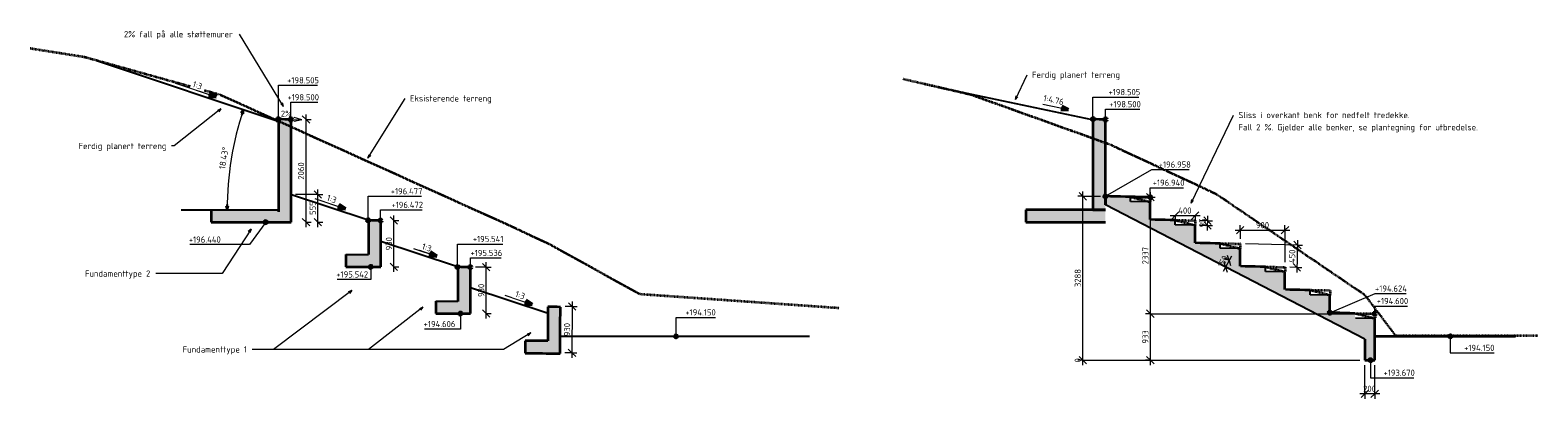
# Model space of a CAD drawing. Header units: millimetres. Extents: x -37244 to 16873, y 2977 to 200292.
# Tile 2 of 3: x -37244 to -7008, y 192895 to 200292. Entities that reach past the tile are written whole.
import ezdxf

# ---------------------------------------------------------------- set-up
doc = ezdxf.new("R2010")
doc.units = ezdxf.units.MM
doc.linetypes.add('Dash', pattern=[3, 1.5, -1.5])
doc.linetypes.add('Hidden', pattern=[2, 1, -1])
for name, color, linetype, lineweight in [('A-ANNO-DIMS', 211, 'Continuous', 9), ('A-ANNO-DIMS-50', 211, 'Continuous', 9), ('A-DETL', 90, 'Continuous', 18), ('A-DETL-GENF', 92, 'Continuous', 18), ('A-DETL-THIN', 151, 'Continuous', 18), ('A-FLOR', 192, 'Continuous', 18), ('A-FLOR-FNSH', 192, 'Continuous', 35), ('A-FLOR-HDLN', 190, 'Hidden', 18), ('A-FLOR-PATT', 8, 'Continuous', 35), ('G-ANNO-DIMS', 111, 'Continuous', 9), ('G-ANNO-TEXT', 231, 'Continuous', 9), ('S-FNDN', 32, 'Continuous', 18)]:
    doc.layers.add(name, color=color, linetype=linetype, lineweight=lineweight)
doc.styles.add('ISOCPEUR', font='isocpeur.ttf', dxfattribs={"height": 125})
doc.styles.add('ISOCPEUR_1', font='isocpeur.ttf', dxfattribs={"height": 120})
doc.dimstyles.new('2_5mm_ISOCPEUR', dxfattribs={"dimscale": 304.8, "dimtxt": 124.497647, "dimasz": 0.492126, "dimexe": 0.328084, "dimexo": 0.328084, "dimgap": 0, "dimtad": 1, "dimdec": 0, "dimdsep": 46, "dimtxsty": 'ISOCPEUR', "dimblk1": 'OBLIQUE', "dimblk2": 'OBLIQUE', "dimsah": 1, "dimcen": 0.09, "dimdle": 0.328084, "dimazin": 2, "dimtfac": 1, "dimtdec": 4, "dimtix": 1, "dimtmove": 0, "dimatfit": 3, "dimfxl": 1, "dimtvp": 1, "dimtolj": 1, "dimtzin": 0, "dimarcsym": 2})
doc.dimstyles.new('2_5mm_ISOCPEUR_Arrow_Filled_30_Degree', dxfattribs={"dimscale": 304.8, "dimtxt": 124.497647, "dimasz": 0.246063, "dimexe": 0.246063, "dimexo": 0.328084, "dimgap": 0.164042, "dimtad": 1, "dimrnd": 0.01, "dimzin": 0, "dimdsep": 46, "dimtxsty": 'ISOCPEUR', "dimsah": 1, "dimcen": 0.09, "dimazin": 2, "dimtfac": 1, "dimtdec": 4, "dimtix": 1, "dimtmove": 0, "dimatfit": 3, "dimfxl": 1, "dimtvp": 1, "dimtolj": 1, "dimtzin": 0, "dimarcsym": 2})

# ---------------------------------------------------------------- blocks, each defined once
blk = doc.blocks.new('Structural Foundations 8 - Structural Foundations 8-1045016-Snitt 3 - Støttemurer')
at = {"layer": 'S-FNDN', "linetype": 'Hidden'}
blk.add_hatch(color=256, dxfattribs=at).paths.add_polyline_path([(-26615, 193807), (-26611, 194737), (-26861, 194743), (-26864, 194058), (-27315, 194060), (-27316, 193811), (-26685, 193807)])
at = {"layer": 'S-FNDN', "lineweight": 35}
blk.add_line((-26861, 194743), (-26861, 194738), dxfattribs=at)
at = {"layer": 'S-FNDN', "lineweight": 35, "flags": 128}
for points in [[(-26861, 194738), (-26861, 194663), (-26862, 194587), (-26862, 194512), (-26862, 194436), (-26863, 194361), (-26863, 194285), (-26864, 194209), (-26864, 194134), (-26864, 194058)], [(-26611, 194737), (-26673, 194739), (-26736, 194740), (-26798, 194742), (-26861, 194743)], [(-26614, 194057), (-26614, 194133), (-26613, 194208), (-26613, 194284), (-26613, 194359), (-26612, 194435), (-26612, 194510), (-26611, 194586), (-26611, 194661), (-26611, 194737)], [(-27315, 194061), (-27315, 193998), (-27315, 193936), (-27316, 193873), (-27316, 193811)], [(-26864, 194058), (-26939, 194059), (-27015, 194059), (-27090, 194060), (-27165, 194060), (-27240, 194060), (-27315, 194061)], [(-26615, 193807), (-26615, 193869), (-26615, 193932), (-26614, 193994), (-26614, 194057)], [(-27316, 193811), (-27246, 193810), (-27176, 193810), (-27106, 193810), (-27036, 193809), (-26966, 193809), (-26896, 193808), (-26826, 193808), (-26755, 193808), (-26685, 193807), (-26615, 193807)]]:
    blk.add_lwpolyline(points, dxfattribs=at)
at = {"layer": 'S-FNDN'}
for points in [[(-26611, 194737), (-26611, 194737), (-26611, 194737), (-26611, 194737)], [(-27316, 193811), (-27316, 193811), (-27316, 193811), (-27316, 193811)], [(-26615, 193807), (-26615, 193807), (-26615, 193807), (-26615, 193807)]]:
    blk.add_open_spline(points, degree=3, dxfattribs=at)
blk = doc.blocks.new('DIMBLOCK1-Snitt 3 - Støttemurer')
at = {"layer": 'A-ANNO-DIMS-50'}
for p, q in [((-28098, 194506), (-28098, 195636)), ((-28098, 195536), (-28315, 195536)), ((-28098, 195536), (-28173, 195611)), ((-28098, 195536), (-28023, 195461)), ((-28098, 195536), (-27998, 195536)), ((-28098, 194606), (-28173, 194681)), ((-28098, 194606), (-28104, 194606)), ((-28098, 194606), (-28023, 194531)), ((-28098, 194606), (-27998, 194606))]:
    blk.add_line(p, q, dxfattribs=at)
at = {"layer": 'A-ANNO-DIMS-50', "color": 0, "insert": (-28261, 194938), "char_height": 125, "width": 318.91, "attachment_point": 1, "rotation": 90, "line_spacing_factor": 1.149209, "style": 'ISOCPEUR'}
blk.add_mtext('930', dxfattribs=at)
blk = doc.blocks.new('_Oblique')
at = {"color": 0, "linetype": 'ByBlock', "lineweight": -2}
blk.add_line((-0.5, -0.5), (0.5, 0.5), dxfattribs=at)
blk = doc.blocks.new('DIMBLOCK2-Snitt 3 - Støttemurer')
at = {"layer": 'A-ANNO-DIMS-50'}
for p, q in [((-29949, 196472), (-30024, 196547)), ((-29949, 195442), (-29949, 196572)), ((-29949, 196472), (-29955, 196472)), ((-29949, 196472), (-29874, 196397)), ((-29949, 196472), (-29849, 196472)), ((-29949, 195542), (-30024, 195617)), ((-29949, 195542), (-29955, 195542)), ((-29949, 195542), (-29874, 195467)), ((-29949, 195542), (-29849, 195542))]:
    blk.add_line(p, q, dxfattribs=at)
at = {"layer": 'A-ANNO-DIMS-50', "color": 0, "insert": (-30112, 195874), "char_height": 125, "width": 318.91, "attachment_point": 1, "rotation": 90, "line_spacing_factor": 1.149209, "style": 'ISOCPEUR'}
blk.add_mtext('930', dxfattribs=at)
blk = doc.blocks.new('DIMBLOCK3-Snitt 3 - Støttemurer')
at = {"layer": 'A-ANNO-DIMS-50'}
for p, q in [((-31711, 198500), (-31786, 198575)), ((-31711, 198500), (-31717, 198500)), ((-31711, 196340), (-31711, 198600)), ((-31711, 198500), (-31636, 198425)), ((-31711, 198500), (-31611, 198500)), ((-31711, 196440), (-31786, 196515)), ((-31711, 196440), (-31717, 196440)), ((-31711, 196440), (-31636, 196365)), ((-31711, 196440), (-31611, 196440))]:
    blk.add_line(p, q, dxfattribs=at)
at = {"layer": 'A-ANNO-DIMS-50', "color": 0, "insert": (-31874, 197293), "char_height": 125, "width": 425.21, "attachment_point": 1, "rotation": 90, "line_spacing_factor": 1.149209, "style": 'ISOCPEUR'}
blk.add_mtext('2060', dxfattribs=at)
blk = doc.blocks.new('DIMBLOCK4-Snitt 3 - Støttemurer')
at = {"layer": 'A-ANNO-DIMS-50'}
for p, q in [((-31475, 196995), (-31922, 196995)), ((-31475, 196995), (-31550, 197070)), ((-31475, 196340), (-31475, 197095)), ((-31475, 196995), (-31400, 196920)), ((-31475, 196995), (-31375, 196995)), ((-31475, 196440), (-31550, 196515)), ((-31475, 196440), (-31481, 196440)), ((-31475, 196440), (-31400, 196365)), ((-31475, 196440), (-31375, 196440))]:
    blk.add_line(p, q, dxfattribs=at)
at = {"layer": 'A-ANNO-DIMS-50', "color": 0, "insert": (-31638, 196585), "char_height": 125, "width": 318.91, "attachment_point": 1, "rotation": 90, "line_spacing_factor": 1.149209, "style": 'ISOCPEUR'}
blk.add_mtext('555', dxfattribs=at)
blk = doc.blocks.new('DIMBLOCK5-Snitt 3 - Støttemurer')
at = {"layer": 'A-ANNO-DIMS-50', "lineweight": 35}
for points in [[(-32969, 198693), (-33011, 198628), (-32973, 198615)], [(-33294, 196690), (-33273, 196765), (-33314, 196765)]]:
    blk.add_hatch(color=256, dxfattribs=at).paths.add_polyline_path(points)
at = {"layer": 'A-ANNO-DIMS-50'}
for p, q in [((-32969, 198693), (-33016, 198708)), ((-32969, 198693), (-32969, 198693)), ((-32969, 198693), (-32898, 198669)), ((-33294, 196690), (-33344, 196690)), ((-33294, 196690), (-33219, 196690))]:
    blk.add_line(p, q, dxfattribs=at)
at = {"layer": 'A-ANNO-DIMS-50', "lineweight": 35}
for p, q in [((-32969, 198693), (-33011, 198628)), ((-32973, 198615), (-32969, 198693)), ((-33011, 198628), (-32973, 198615)), ((-33273, 196765), (-33314, 196765)), ((-33314, 196765), (-33294, 196690)), ((-33294, 196690), (-33273, 196765))]:
    blk.add_line(p, q, dxfattribs=at)
at = {"layer": 'A-ANNO-DIMS-50'}
blk.add_arc((-26960, 196690), 6334, 161.57, 180, dxfattribs=at)
blk.add_arc((-26960, 196690), 6334, 161.57, 180, dxfattribs=at)
at = {"layer": 'A-ANNO-DIMS-50', "color": 0, "insert": (-33459, 197515), "char_height": 125, "width": 543, "attachment_point": 1, "rotation": 80.785, "line_spacing_factor": 1.149209, "style": 'ISOCPEUR'}
blk.add_mtext('18.43°', dxfattribs=at)
blk = doc.blocks.new('DIMBLOCK6-Snitt 3 - Støttemurer')
at = {"layer": 'A-ANNO-DIMS-50'}
for p, q in [((-26373, 194749), (-26518, 194749)), ((-26373, 194749), (-26448, 194824)), ((-26373, 194849), (-26379, 193719)), ((-26373, 194749), (-26299, 194673)), ((-26373, 194749), (-26273, 194748)), ((-26378, 193819), (-26523, 193820)), ((-26378, 193819), (-26453, 193894)), ((-26378, 193819), (-26304, 193743)), ((-26378, 193819), (-26278, 193818))]:
    blk.add_line(p, q, dxfattribs=at)
at = {"layer": 'A-ANNO-DIMS-50', "color": 0, "insert": (-26540, 194152), "char_height": 125, "width": 318.91, "attachment_point": 1, "rotation": 89.6805, "line_spacing_factor": 1.149209, "style": 'ISOCPEUR'}
blk.add_mtext('930', dxfattribs=at)
blk = doc.blocks.new('DIMBLOCK7-Snitt 4 - Amfi benker')
at = {"layer": 'A-ANNO-DIMS-50'}
for p, q in [((-13155, 195760), (-13316, 195449)), ((-13270, 195538), (-13302, 195639)), ((-13201, 195671), (-13290, 195717)), ((-13201, 195671), (-13233, 195772)), ((-13201, 195671), (-13169, 195570)), ((-13201, 195671), (-13195, 195669)), ((-13270, 195538), (-13359, 195584)), ((-13270, 195538), (-13238, 195437)), ((-13270, 195538), (-13264, 195535))]:
    blk.add_line(p, q, dxfattribs=at)
at = {"layer": 'A-ANNO-DIMS-50', "color": 0, "insert": (-13435, 195574), "char_height": 125, "width": 287.3, "attachment_point": 1, "rotation": 62.6053, "line_spacing_factor": 1.149209, "style": 'ISOCPEUR'}
blk.add_mtext('150', dxfattribs=at)
blk = doc.blocks.new('DIMBLOCK8-Snitt 4 - Amfi benker')
at = {"layer": 'A-ANNO-DIMS-50'}
for p, q in [((-13633, 196468), (-13707, 196545)), ((-13631, 196568), (-13637, 196273)), ((-13633, 196468), (-13779, 196471)), ((-13635, 196373), (-13779, 196376)), ((-13635, 196373), (-13709, 196450)), ((-13635, 196373), (-13562, 196297)), ((-13635, 196373), (-13535, 196371)), ((-13633, 196468), (-13560, 196392)), ((-13633, 196468), (-13533, 196466))]:
    blk.add_line(p, q, dxfattribs=at)
at = {"layer": 'A-ANNO-DIMS-50', "color": 0, "insert": (-13799, 196335), "char_height": 125, "width": 212.6, "attachment_point": 1, "rotation": 88.864, "line_spacing_factor": 1.149209, "style": 'ISOCPEUR'}
blk.add_mtext('95', dxfattribs=at)
blk = doc.blocks.new('DIMBLOCK9-Snitt 4 - Amfi benker')
at = {"layer": 'A-ANNO-DIMS-50'}
for p, q in [((-14380, 196571), (-13780, 196571)), ((-14280, 196571), (-14355, 196496)), ((-14280, 196571), (-14205, 196646)), ((-14280, 196571), (-14280, 196578)), ((-14280, 196571), (-14280, 196471)), ((-13880, 196571), (-13955, 196496)), ((-13880, 196571), (-13805, 196646)), ((-13880, 196571), (-13880, 196572)), ((-13880, 196571), (-13880, 196471))]:
    blk.add_line(p, q, dxfattribs=at)
at = {"layer": 'A-ANNO-DIMS-50', "color": 0, "insert": (-14219, 196735), "char_height": 125, "width": 333.27, "attachment_point": 1, "line_spacing_factor": 1.149209, "style": 'ISOCPEUR'}
blk.add_mtext('400', dxfattribs=at)
blk = doc.blocks.new('DIMBLOCK10-Snitt 4 - Amfi benker')
at = {"layer": 'A-ANNO-DIMS-50'}
for p, q in [((-10479, 192995), (-10479, 193570)), ((-10280, 192995), (-10280, 193570)), ((-10180, 192995), (-10579, 192995)), ((-10479, 192995), (-10554, 192920)), ((-10479, 192995), (-10404, 193070)), ((-10479, 192995), (-10479, 192895)), ((-10280, 192995), (-10355, 192920)), ((-10280, 192995), (-10205, 193070)), ((-10280, 192995), (-10280, 192895))]:
    blk.add_line(p, q, dxfattribs=at)
at = {"layer": 'A-ANNO-DIMS-50', "color": 0, "insert": (-10512, 193158), "char_height": 125, "width": 318.91, "attachment_point": 1, "line_spacing_factor": 1.149209, "style": 'ISOCPEUR'}
blk.add_mtext('200', dxfattribs=at)
blk = doc.blocks.new('DIMBLOCK11-Snitt 4 - Amfi benker')
at = {"layer": 'A-ANNO-DIMS-50'}
for p, q in [((-13079, 196280), (-11979, 196280)), ((-12979, 196280), (-13054, 196205)), ((-12979, 196280), (-12979, 196380)), ((-12979, 196280), (-12904, 196355)), ((-12979, 196280), (-12979, 196104)), ((-12079, 196280), (-12154, 196205)), ((-12079, 196280), (-12079, 196380)), ((-12079, 196280), (-12004, 196355)), ((-12079, 196280), (-12079, 195636))]:
    blk.add_line(p, q, dxfattribs=at)
at = {"layer": 'A-ANNO-DIMS-50', "color": 0, "insert": (-12662, 196443), "char_height": 125, "width": 318.91, "attachment_point": 1, "line_spacing_factor": 1.149209, "style": 'ISOCPEUR'}
blk.add_mtext('900', dxfattribs=at)
blk = doc.blocks.new('DIMBLOCK12-Snitt 4 - Amfi benker')
at = {"layer": 'A-ANNO-DIMS-50'}
for p, q in [((-11830, 195981), (-12874, 196002)), ((-11830, 195981), (-11904, 196057)), ((-11828, 196081), (-11841, 195431)), ((-11830, 195981), (-11757, 195904)), ((-11830, 195981), (-11730, 195979)), ((-11839, 195531), (-11979, 195534)), ((-11839, 195531), (-11913, 195608)), ((-11839, 195531), (-11766, 195455)), ((-11839, 195531), (-11739, 195529))]:
    blk.add_line(p, q, dxfattribs=at)
at = {"layer": 'A-ANNO-DIMS-50', "color": 0, "insert": (-12001, 195620), "char_height": 125, "width": 333.27, "attachment_point": 1, "rotation": 88.8473, "line_spacing_factor": 1.149209, "style": 'ISOCPEUR'}
blk.add_mtext('450', dxfattribs=at)
blk = doc.blocks.new('DIMBLOCK13-Snitt 4 - Amfi benker')
at = {"layer": 'A-ANNO-DIMS-50'}
for p, q in [((-16134, 193670), (-16234, 193670)), ((-16134, 193670), (-16234, 193670)), ((-16134, 193670), (-16209, 193745)), ((-16134, 193670), (-16209, 193745)), ((-16134, 193570), (-16134, 193670)), ((-16134, 193670), (-16059, 193595)), ((-16134, 193670), (-10863, 193670)), ((-16134, 193670), (-16059, 193595)), ((-16134, 193670), (-10579, 193670))]:
    blk.add_line(p, q, dxfattribs=at)
at = {"layer": 'A-ANNO-DIMS-50', "color": 0, "insert": (-16298, 193626), "char_height": 125, "width": 106.3, "attachment_point": 1, "rotation": 90, "line_spacing_factor": 1.149209, "style": 'ISOCPEUR'}
blk.add_mtext('0', dxfattribs=at)
blk = doc.blocks.new('DIMBLOCK14-Snitt 4 - Amfi benker')
at = {"layer": 'A-ANNO-DIMS-50'}
for p, q in [((-16134, 196958), (-16234, 196958)), ((-16134, 196958), (-16209, 197033)), ((-16134, 193670), (-16134, 197058)), ((-16134, 196958), (-16059, 196883)), ((-16134, 196958), (-15780, 196958)), ((-16134, 193670), (-16234, 193670)), ((-16134, 193670), (-16209, 193745)), ((-16134, 193670), (-16059, 193595)), ((-16134, 193670), (-10863, 193670))]:
    blk.add_line(p, q, dxfattribs=at)
at = {"layer": 'A-ANNO-DIMS-50', "color": 0, "insert": (-16298, 195137), "char_height": 125, "width": 425.21, "attachment_point": 1, "rotation": 90, "line_spacing_factor": 1.149209, "style": 'ISOCPEUR'}
blk.add_mtext('3288', dxfattribs=at)
blk = doc.blocks.new('DIMBLOCK15-Snitt 4 - Amfi benker')
at = {"layer": 'A-ANNO-DIMS-50'}
for p, q in [((-14779, 194603), (-14879, 194603)), ((-14779, 194603), (-14854, 194678)), ((-14779, 193570), (-14779, 194603)), ((-14779, 194603), (-14704, 194528)), ((-14779, 194603), (-10276, 194603)), ((-14779, 193670), (-14879, 193670)), ((-14779, 193670), (-14854, 193745)), ((-14779, 193670), (-14704, 193595)), ((-14779, 193670), (-10863, 193670))]:
    blk.add_line(p, q, dxfattribs=at)
at = {"layer": 'A-ANNO-DIMS-50', "color": 0, "insert": (-14942, 194003), "char_height": 125, "width": 318.91, "attachment_point": 1, "rotation": 90, "line_spacing_factor": 1.149209, "style": 'ISOCPEUR'}
blk.add_mtext('933', dxfattribs=at)
blk = doc.blocks.new('DIMBLOCK16-Snitt 4 - Amfi benker')
at = {"layer": 'A-ANNO-DIMS-50'}
for p, q in [((-14779, 196940), (-14879, 196940)), ((-14779, 196940), (-14854, 197015)), ((-14779, 194603), (-14779, 197040)), ((-14779, 196940), (-14704, 196865)), ((-14779, 196940), (-14680, 196940)), ((-14779, 194603), (-14879, 194603)), ((-14779, 194603), (-14854, 194678)), ((-14779, 194603), (-14704, 194528)), ((-14779, 194603), (-10276, 194603))]:
    blk.add_line(p, q, dxfattribs=at)
at = {"layer": 'A-ANNO-DIMS-50', "color": 0, "insert": (-14942, 195594), "char_height": 125, "width": 425.21, "attachment_point": 1, "rotation": 90, "line_spacing_factor": 1.149209, "style": 'ISOCPEUR'}
blk.add_mtext('2337', dxfattribs=at)

msp = doc.modelspace()

# ---------------------------------------------------------------- hatches: boundary and pattern name
at = {"layer": 'A-DETL-GENF'}
msp.add_hatch(color=9, dxfattribs=at).paths.add_polyline_path([(-10479.234, 194092.019), (-10410.217, 194225.197), (-15600.512, 196914.978), (-15669.33, 196782.185), (-10480.034, 194092.433)])
at = {"layer": 'A-FLOR-PATT', "lineweight": 18}
for points in [[(-32012.459, 196650), (-32012.459, 198500), (-32262.361, 198505), (-32262.361, 196650), (-32074.934, 196650)], [(-15741.052, 196690), (-15680.398, 196690), (-15680.398, 196787.922), (-15677.902, 196786.628), (-15677.902, 198500), (-15930.497, 198505), (-15930.497, 196690), (-15804.202, 196690)], [(-14780.443, 196489.991), (-14780.443, 196845.005), (-15180.194, 196852.932), (-15180.194, 196947.932), (-15680.392, 196958), (-15680.392, 196787.918), (-15669.33, 196782.185), (-15600.512, 196914.978), (-14791.591, 196495.768)], [(-32011.989, 196690), (-33611.974, 196690), (-33611.974, 196440), (-32011.989, 196440)], [(-17275.683, 196440), (-15680.398, 196440), (-15680.398, 196690), (-17275.683, 196690)], [(-30211.461, 195792.548), (-30211.461, 196472), (-30461.542, 196477), (-30461.542, 195792.548), (-30273.981, 195792.548)], [(-13879.729, 196023.212), (-13879.729, 196377.928), (-14279.053, 196385.846), (-14279.053, 196479.983), (-14780.067, 196489.796), (-13891.164, 196029.138)], [(-12979.449, 195556.657), (-12979.449, 195910.859), (-13377.911, 195918.76), (-13377.911, 196011.97), (-13877.297, 196021.951), (-12991.148, 195562.72)], [(-30911.382, 195792), (-30911.382, 195542), (-30211.155, 195542), (-30211.155, 195792)], [(-28409.923, 194847.153), (-28409.923, 195536), (-28668.56, 195541), (-28668.56, 194847.153), (-28474.582, 194847.153)], [(-12079.197, 195090.118), (-12079.197, 195441.578), (-12472.331, 195449.373), (-12472.331, 195543.796), (-12974.114, 195553.893), (-12091.247, 195096.362)], [(-11178.969, 194623.59), (-11178.969, 194975.793), (-11573.764, 194983.622), (-11573.764, 195075.884), (-12070.933, 195085.835), (-11191.324, 194629.993)], [(-28410.229, 194856), (-29110.509, 194856), (-29110.509, 194606), (-28410.229, 194606)], [(-10279.046, 194100.036), (-10279.046, 194507.679), (-10675.339, 194515.537), (-10675.339, 194610.418), (-11178.969, 194623.59), (-10410.217, 194225.197), (-10475.079, 194100.036), (-10379.037, 194100.036)], [(-10410.217, 193670), (-10279.569, 193670), (-10279.569, 194170), (-10438.822, 194170), (-10479.339, 194092.019), (-10479.339, 193670)]]:
    msp.add_hatch(color=256, dxfattribs=at).paths.add_polyline_path(points)
at = {"layer": 'G-ANNO-DIMS', "lineweight": 50}
h = msp.add_hatch(color=256, dxfattribs=at)
edge = h.paths.add_edge_path()
edge.add_arc((-32265.626, 198505), 25, 0, 360)
h = msp.add_hatch(color=256, dxfattribs=at)
edge = h.paths.add_edge_path()
edge.add_arc((-32015.763, 198500), 25, 0, 360)
h = msp.add_hatch(color=256, dxfattribs=at)
edge = h.paths.add_edge_path()
edge.add_arc((-15930.532, 198505), 25, 0, 360)
h = msp.add_hatch(color=256, dxfattribs=at)
edge = h.paths.add_edge_path()
edge.add_arc((-15677.902, 198500), 25, 0, 360)
h = msp.add_hatch(color=256, dxfattribs=at)
edge = h.paths.add_edge_path()
edge.add_arc((-15680.443, 196958), 25, 0, 360)
h = msp.add_hatch(color=256, dxfattribs=at)
edge = h.paths.add_edge_path()
edge.add_arc((-14780.194, 196940), 25, 0, 360)
h = msp.add_hatch(color=256, dxfattribs=at)
edge = h.paths.add_edge_path()
edge.add_arc((-32520.046, 196440), 25, 0, 360)
h = msp.add_hatch(color=256, dxfattribs=at)
edge = h.paths.add_edge_path()
edge.add_arc((-30466.314, 196477), 25, 0, 360)
h = msp.add_hatch(color=256, dxfattribs=at)
edge = h.paths.add_edge_path()
edge.add_arc((-30216.314, 196472), 25, 0, 360)
h = msp.add_hatch(color=256, dxfattribs=at)
edge = h.paths.add_edge_path()
edge.add_arc((-30415.023, 195542), 25, 0, 360)
h = msp.add_hatch(color=256, dxfattribs=at)
edge = h.paths.add_edge_path()
edge.add_arc((-28675.331, 195541), 25, 0, 360)
h = msp.add_hatch(color=256, dxfattribs=at)
edge = h.paths.add_edge_path()
edge.add_arc((-28415.025, 195536), 25, 0, 360)
h = msp.add_hatch(color=256, dxfattribs=at)
edge = h.paths.add_edge_path()
edge.add_arc((-28615.953, 194606), 25, 0, 360)
h = msp.add_hatch(color=256, dxfattribs=at)
edge = h.paths.add_edge_path()
edge.add_arc((-11178.969, 194623.637), 25, 0, 360)
h = msp.add_hatch(color=256, dxfattribs=at)
edge = h.paths.add_edge_path()
edge.add_arc((-10279.046, 194600.036), 25, 0, 360)
h = msp.add_hatch(color=256, dxfattribs=at)
edge = h.paths.add_edge_path()
edge.add_arc((-24290.964, 194150), 25, 0, 360)
h = msp.add_hatch(color=256, dxfattribs=at)
edge = h.paths.add_edge_path()
edge.add_arc((-8764.44, 194150), 25, 0, 360)
h = msp.add_hatch(color=256, dxfattribs=at)
edge = h.paths.add_edge_path()
edge.add_arc((-10362.636, 193670), 25, 0, 360)

# ---------------------------------------------------------------- linework, layer by layer
at = {"layer": 'A-DETL', "linetype": 'Dash', "lineweight": 35}
for p, q in [((-37244.035, 199928.649), (-36162.899, 199757.414)), ((-36162.899, 199757.414), (-33438.442, 199000.002)), ((-18328.6, 198983.018), (-19731.693, 199306.948)), ((-33438.442, 199000.002), (-27682.006, 196398.704)), ((-18328.6, 198983.018), (-15586.748, 198000.007)), ((-15586.748, 198000.007), (-13465.988, 197011.081)), ((-15180.194, 196947.932), (-14780.273, 196940.002)), ((-15180.194, 196947.932), (-14780.273, 196845.002)), ((-14780.273, 196940.002), (-14780.273, 196845.002)), ((-13465.988, 197011.081), (-10481.669, 194983.622)), ((-27682.006, 196398.704), (-26826.98, 195999.999)), ((-14279.053, 196480.846), (-13879.131, 196472.916)), ((-14279.053, 196480.846), (-13879.131, 196377.916)), ((-13879.131, 196472.916), (-13879.131, 196377.916)), ((-26826.98, 195999.999), (-25022.942, 195000.004)), ((-13377.911, 196013.76), (-12977.99, 196005.83)), ((-13377.911, 196013.76), (-12977.99, 195910.83)), ((-12974.357, 196004), (-12979.357, 196004)), ((-12977.99, 196005.83), (-12977.99, 195910.83)), ((-12472.331, 195544.373), (-12077.409, 195536.542)), ((-12472.331, 195544.373), (-12080.113, 195443.426)), ((-12077.409, 195536.542), (-12077.409, 195441.542)), ((-11575.628, 195079.588), (-11175.707, 195071.658)), ((-11575.628, 195079.588), (-11175.707, 194976.658)), ((-11175.707, 195071.658), (-11175.707, 194976.658)), ((-25022.942, 195000.004), (-21021.256, 194720.179)), ((-10481.669, 194983.622), (-9867.817, 194169.014)), ((-10670.511, 194610.441), (-10270.589, 194602.511)), ((-10670.511, 194610.441), (-10270.589, 194507.511)), ((-10270.589, 194602.511), (-10270.589, 194507.511)), ((-9867.817, 194169.014), (-7008.174, 194169.014))]:
    msp.add_line(p, q, dxfattribs=at)
at = {"layer": 'A-DETL', "lineweight": 25}
for p, q in [((-32271.031, 198460), (-35876.131, 199661.354)), ((-15942.686, 198495.872), (-18993.007, 199136.409)), ((-18453.793, 199016.564), (-18328.6, 198983.018)), ((-32271.031, 198460), (-32311.031, 198460)), ((-30466.314, 196477), (-32022.2, 196995.479)), ((-15180.194, 196852.932), (-15180.194, 196947.932)), ((-14780.194, 196845), (-15180.194, 196852.932)), ((-14780.194, 196940), (-14780.194, 196845)), ((-34212.867, 196690), (-32272.867, 196690)), ((-10479.234, 194092.019), (-15681.883, 196788.692)), ((-14280.212, 196479.925), (-14280.212, 196477.608)), ((-14279.053, 196385.846), (-14279.053, 196480.846)), ((-13879.131, 196377.916), (-14279.053, 196385.846)), ((-13879.131, 196377.916), (-14279.053, 196385.846)), ((-28675.331, 195541), (-30231.217, 196059.479)), ((-13377.911, 195918.76), (-13377.911, 196013.76)), ((-30911.382, 195792), (-30461.382, 195792)), ((-30461.382, 195792), (-30461.382, 195802)), ((-12977.99, 195910.83), (-13377.911, 195918.76)), ((-12977.99, 195910.83), (-13377.911, 195918.76)), ((-12472.331, 195449.373), (-12472.331, 195544.373)), ((-12072.409, 195441.443), (-12472.331, 195449.373)), ((-12079.299, 195441.58), (-12472.331, 195449.373)), ((-26858.527, 194605), (-28414.413, 195123.479)), ((-11573.764, 194983.622), (-11573.764, 195078.622)), ((-29110.509, 194856), (-28670.509, 194856)), ((-11175.707, 194976.658), (-11575.628, 194984.588)), ((-10265.739, 194505.036), (-10665.739, 194512.968)), ((-26613.403, 194150), (-21613.403, 194150)), ((-10479.234, 194092.019), (-10479.234, 193670))]:
    msp.add_line(p, q, dxfattribs=at)
at = {"layer": 'A-DETL', "lineweight": 35}
msp.add_line((-10274.313, 194150), (-7454.313, 194150), dxfattribs=at)
at = {"layer": 'A-DETL-THIN'}
msp.add_line((-10480.034, 194092.433), (-10479.234, 194092.019), dxfattribs=at)
at = {"layer": 'A-FLOR'}
for p, q in [((-32012.428, 198500), (-32012.459, 198500)), ((-15930.497, 198505), (-15930.526, 198505)), ((-32011.989, 196690), (-32011.957, 196690)), ((-17275.703, 196690), (-17275.683, 196690)), ((-32011.957, 196440), (-32011.989, 196440)), ((-30211.426, 196472), (-30211.461, 196472)), ((-17275.683, 196440), (-17275.703, 196440)), ((-15680.392, 196439.782), (-15680.42, 196439.782)), ((-14780.067, 196490), (-14780.094, 196490)), ((-30211.426, 195792.548), (-30211.461, 195792.548)), ((-30211.155, 195792), (-30211.12, 195792)), ((-30211.12, 195542), (-30211.155, 195542)), ((-28409.883, 195536), (-28409.923, 195536)), ((-28409.883, 194847.153), (-28409.923, 194847.153)), ((-28410.19, 194606), (-28410.229, 194606)), ((-11179.552, 194623.892), (-10675.339, 194610.428)), ((-10479.339, 193670), (-10479.36, 193670))]:
    msp.add_line(p, q, dxfattribs=at)
at = {"layer": 'A-FLOR-FNSH', "color": 7}
for p, q in [((-32262.361, 198505), (-32262.361, 196650)), ((-32012.459, 196650), (-32012.459, 198500)), ((-15930.497, 198505), (-15930.497, 196690)), ((-15677.902, 196786.628), (-15677.902, 198500)), ((-15680.392, 196958), (-15680.392, 196787.922)), ((-14780.443, 196489.991), (-14780.443, 196845.005)), ((-33611.974, 196690), (-33611.974, 196440)), ((-32011.989, 196440), (-32011.989, 196690)), ((-15680.398, 196690), (-17275.683, 196690)), ((-17275.683, 196690), (-17275.683, 196440)), ((-15930.497, 196690), (-15680.398, 196690)), ((-33611.974, 196440), (-32011.989, 196440)), ((-30461.542, 196477), (-30461.542, 195792.548)), ((-30211.461, 195792.548), (-30211.461, 196472)), ((-17275.683, 196440), (-15680.398, 196440)), ((-13879.729, 196023.212), (-13879.729, 196377.928)), ((-30911.382, 195792), (-30911.382, 195542)), ((-30211.155, 195542), (-30211.155, 195792)), ((-12979.449, 195556.657), (-12979.449, 195910.859)), ((-30911.382, 195542), (-30211.155, 195542)), ((-28668.56, 195541), (-28668.56, 194847.153)), ((-28409.923, 194847.153), (-28409.923, 195536)), ((-12079.197, 195090.118), (-12079.197, 195441.578)), ((-29110.509, 194856), (-29110.509, 194606)), ((-28410.229, 194606), (-28410.229, 194856)), ((-11178.969, 194623.59), (-11178.969, 194975.793)), ((-29110.509, 194606), (-28410.229, 194606)), ((-10279.046, 194100.036), (-10279.046, 194507.679)), ((-10279.569, 193670), (-10279.569, 194170)), ((-10479.339, 194092.073), (-10479.339, 193670)), ((-10479.339, 193670), (-10279.569, 193670))]:
    msp.add_line(p, q, dxfattribs=at)
at = {"layer": 'A-FLOR-FNSH', "color": 7, "flags": 128}
for points in [[(-32012.459, 198500), (-32074.934, 198501.25), (-32137.41, 198502.5), (-32199.885, 198503.75), (-32262.361, 198505)], [(-15677.902, 198500), (-15741.052, 198501.248), (-15804.202, 198502.498), (-15867.351, 198503.749), (-15930.497, 198505)], [(-14780.443, 196940), (-14880.438, 196942), (-14980.432, 196944), (-15080.426, 196946), (-15180.421, 196947.999), (-15280.415, 196949.999), (-15380.409, 196951.999), (-15480.403, 196954), (-15580.398, 196956), (-15680.392, 196958)], [(-30211.461, 196472), (-30273.981, 196473.25), (-30336.501, 196474.5), (-30399.022, 196475.75), (-30461.542, 196477)], [(-14279.053, 196479.983), (-14279.879, 196480), (-14379.917, 196482), (-14479.954, 196484), (-14579.992, 196486), (-14680.029, 196488), (-14780.067, 196490)], [(-13377.911, 196011.97), (-13379.574, 196012.003), (-13479.605, 196014.002), (-13579.636, 196016.001), (-13679.667, 196018.001), (-13779.699, 196020), (-13877.297, 196021.951)], [(-28409.923, 195536), (-28474.582, 195537.25), (-28539.241, 195538.5), (-28603.9, 195539.75), (-28668.56, 195541)], [(-12472.331, 195543.796), (-12479.309, 195543.937), (-12579.337, 195545.949), (-12679.365, 195547.962), (-12779.393, 195549.975), (-12879.421, 195551.987), (-12974.114, 195553.893)], [(-11573.764, 195075.884), (-11579.07, 195075.99), (-11679.096, 195077.992), (-11779.121, 195079.994), (-11879.147, 195081.996), (-11979.172, 195083.998), (-12070.933, 195085.835)], [(-10675.339, 194610.418), (-10679.012, 194610.514), (-10779.003, 194613.136), (-10878.995, 194615.76), (-10978.986, 194618.385), (-11078.977, 194621.01), (-11178.969, 194623.637)]]:
    msp.add_lwpolyline(points, dxfattribs=at)
at = {"layer": 'A-FLOR-HDLN'}
for p, q in [((-32012.428, 196650), (-32012.459, 196650)), ((-32011.989, 196690), (-32011.957, 196690)), ((-15680.392, 196439.782), (-15680.42, 196439.782)), ((-30211.426, 195792.548), (-30211.461, 195792.548)), ((-30211.155, 195792), (-30211.12, 195792)), ((-28410.229, 194856), (-28410.19, 194856)), ((-28409.883, 194847.153), (-28409.923, 194847.153))]:
    msp.add_line(p, q, dxfattribs=at)
at = {"layer": 'G-ANNO-DIMS'}
for p, q in [((-32265.626, 199185.502), (-31478.592, 199185.502)), ((-32265.626, 198505), (-32265.626, 199185.502)), ((-32015.763, 198845.013), (-31473.3, 198845.013)), ((-32015.763, 198500), (-32015.763, 198845.013)), ((-15930.532, 198949.029), (-15007.972, 198949.029)), ((-15930.532, 198505), (-15930.532, 198949.029)), ((-15677.902, 198705.661), (-14991.983, 198705.661)), ((-15677.902, 198500), (-15677.902, 198705.661)), ((-32177.999, 198503.312), (-31796.94, 198495.681)), ((-31796.94, 198495.681), (-31947.714, 198458.5)), ((-31796.94, 198495.681), (-31946.105, 198538.868)), ((-15680.443, 196958), (-14750.583, 197494.855)), ((-14750.583, 197494.855), (-14000.302, 197494.855)), ((-30466.314, 196958.58), (-29395.702, 196958.58)), ((-30466.314, 196477), (-30466.314, 196958.58)), ((-14780.194, 197130.733), (-14114.74, 197130.733)), ((-14780.194, 196940), (-14780.194, 197130.733)), ((-30216.314, 196685.664), (-29381.707, 196685.664)), ((-30216.314, 196472), (-30216.314, 196685.664)), ((-32520.046, 196440), (-32841.947, 195989.628)), ((-32841.947, 195989.628), (-34038.581, 195989.628)), ((-28675.331, 196001.087), (-27761.402, 196001.087)), ((-28675.331, 195541), (-28675.331, 196001.087)), ((-28415.025, 195721.014), (-27801.412, 195721.014)), ((-28415.025, 195536), (-28415.025, 195721.014)), ((-30415.023, 195542), (-30415.023, 195290.218)), ((-30415.023, 195290.218), (-31087.029, 195290.218)), ((-11178.969, 194623.637), (-10271.059, 195006.635)), ((-10279.046, 194756.619), (-9622.453, 194756.619)), ((-10279.046, 194600.036), (-10279.046, 194756.619)), ((-10271.059, 195006.635), (-9649.896, 195006.635)), ((-28615.953, 194606), (-28615.953, 194295.438)), ((-24290.964, 194529.146), (-23499.902, 194529.146)), ((-24290.964, 194150), (-24290.964, 194529.146)), ((-28615.953, 194295.438), (-29335.581, 194295.438)), ((-8764.44, 194150), (-8764.44, 193816.292)), ((-8764.44, 193816.292), (-7882.711, 193816.292)), ((-10362.636, 193670), (-10362.636, 193317.406)), ((-10362.636, 193317.406), (-9492.468, 193317.406))]:
    msp.add_line(p, q, dxfattribs=at)
at = {"layer": 'G-ANNO-DIMS', "lineweight": 50}
for centre in [(-32265.626, 198505), (-32015.763, 198500), (-15930.532, 198505), (-15677.902, 198500), (-15680.443, 196958), (-14780.194, 196940), (-32520.046, 196440), (-30466.314, 196477), (-30216.314, 196472), (-30415.023, 195542), (-28675.331, 195541), (-28415.025, 195536), (-28615.953, 194606), (-11178.969, 194623.637), (-10279.046, 194600.036), (-24290.964, 194150), (-8764.44, 194150), (-10362.636, 193670)]:
    msp.add_circle(centre, 25, dxfattribs=at)
at = {"layer": 'G-ANNO-TEXT', "color": 250}
for p, q in [((-33043.24, 200211.444), (-33046.854, 200211.444)), ((-32160.901, 198757.107), (-33043.24, 200211.444)), ((-17485.202, 198897.257), (-17251.824, 199396.204)), ((-17485.202, 198897.257), (-17471.629, 198973.707)), ((-17485.202, 198897.257), (-17435.223, 198956.678)), ((-33417.005, 198712.213), (-34355.82, 197967.636)), ((-33417.005, 198712.213), (-33488.255, 198681.354)), ((-33417.005, 198712.213), (-33463.28, 198649.863)), ((-32160.901, 198757.107), (-32216.985, 198810.805)), ((-32160.901, 198757.107), (-32182.622, 198831.653)), ((-30471.069, 197724.839), (-29726.492, 198922.637)), ((-13963.083, 196818.369), (-13111.171, 198589.131)), ((-34355.82, 197967.636), (-34408.068, 197967.636)), ((-30471.069, 197724.839), (-30448.541, 197799.145)), ((-30471.069, 197724.839), (-30414.407, 197777.926)), ((-13963.083, 196818.369), (-13948.678, 196894.667)), ((-13963.083, 196818.369), (-13912.459, 196877.242)), ((-32813.592, 196301.735), (-33393.628, 195407.735)), ((-32813.592, 196301.735), (-32871.272, 196249.756)), ((-32813.592, 196301.735), (-32837.555, 196227.88)), ((-34718.665, 195407.735), (-34722.248, 195407.735)), ((-33393.628, 195407.735), (-34718.665, 195407.735)), ((-30791.259, 195068.108), (-32366.355, 193886.464)), ((-30791.259, 195068.108), (-30863.313, 195039.176)), ((-30791.259, 195068.108), (-30839.193, 195007.025)), ((-29367.246, 194733.078), (-30461.671, 193886.464)), ((-29367.246, 194733.078), (-29438.864, 194703.084)), ((-29367.246, 194733.078), (-29414.272, 194671.293)), ((-27200.954, 194216.633), (-27753.805, 193886.464)), ((-27200.954, 194216.633), (-27275.649, 194195.431)), ((-27200.954, 194216.633), (-27255.041, 194160.924)), ((-32785.283, 193886.464), (-32788.825, 193886.464)), ((-27753.805, 193886.464), (-32785.283, 193886.464)), ((-30461.671, 193886.464), (-32785.283, 193886.464)), ((-32366.355, 193886.464), (-32785.283, 193886.464))]:
    msp.add_line(p, q, dxfattribs=at)

# ---------------------------------------------------------------- block references
at = {"layer": 'S-FNDN'}
msp.add_blockref('Structural Foundations 8 - Structural Foundations 8-1045016-Snitt 3 - Støttemurer', (0, 0), dxfattribs=at)

# ---------------------------------------------------------------- texts
at = {"layer": 'G-ANNO-DIMS', "char_height": 125, "attachment_point": 1, "line_spacing_factor": 1.149209, "style": 'ISOCPEUR'}
for s, insert, width in [('+198.505', (-32089.815, 199348.809), 746.93678), ('+198.500', (-32084.524, 199008.32), 746.93678), ('+198.505', (-15619.196, 199112.336), 746.93678), ('+198.500', (-15603.207, 198868.968), 746.93678), ('+196.958', (-14611.526, 197658.162), 746.93678), ('+196.940', (-14732.188, 197294.04), 761.87551), ('+196.477', (-30013.15, 197121.887), 761.87551), ('+196.472', (-29999.155, 196848.971), 761.87551), ('+196.440', (-34062.253, 196152.935), 776.81425), ('+195.541', (-28366.401, 196164.394), 731.99804), ('+195.536', (-28412.636, 195884.321), 746.93678), ('+195.542', (-31104.477, 195453.525), 761.87551), ('+194.624', (-10273.569, 195169.942), 776.81425), ('+194.600', (-10239.901, 194919.926), 761.87551), ('+194.606', (-29353.029, 194458.745), 761.87551), ('+194.150', (-24104.901, 194692.453), 731.99804), ('+194.150', (-8487.71, 193979.599), 731.99804), ('+193.670', (-10103.692, 193480.713), 746.93678)]:
    msp.add_mtext(s, dxfattribs=dict(at, insert=insert, width=width))
at = {"layer": 'G-ANNO-DIMS', "insert": (-32214.733, 198677.236), "char_height": 120, "width": 259.57716, "attachment_point": 1, "rotation": 358.8526796, "line_spacing_factor": 1.149209, "style": 'ISOCPEUR_1'}
msp.add_mtext('2%', dxfattribs=at)
at = {"layer": 'G-ANNO-TEXT', "color": 7, "char_height": 125, "attachment_point": 1, "style": 'ISOCPEUR'}
for s, insert, width in [('2% fall på alle støttemurer', (-35362.74, 200273.944), 2685.65312), ('Ferdig planert terreng', (-17151.824, 199458.704), 2140.50562), ('Eksisterende terreng', (-29626.492, 198985.137), 2004.21875), ('Sliss i overkant benk for nedfelt tredekke. ', (-13011.171, 198651.631), 4244.93531), ('Fall 2 %. Gjelder alle benker, se plantegning for utbredelse.', (-13011.171, 198406.891), 5768.14156), ('Ferdig planert terreng', (-36274.162, 198030.136), 2140.50562), ('Fundamenttype 2', (-36145.165, 195470.235), 1603.375), ('Fundamenttype 1', (-34185.283, 193948.964), 1571.3075)]:
    msp.add_mtext(s, dxfattribs=dict(at, insert=insert, width=width))

# ---------------------------------------------------------------- dimensions: what is measured, and where the dimension line sits
at = {"layer": 'A-ANNO-DIMS'}
for base, p1, p2, angle, override, picture, middle in [((-31711.108, 198500), (-31817.174, 196440), (-31817.174, 198500), 90, {"dimpost": '<>', "dimfxl": 2060}, 'DIMBLOCK3-Snitt 3 - Støttemurer', (-31773.608, 197470)), ((-16134.434, 196958), (-10762.604, 193670), (-15680.392, 196958), 90, {"dimpost": '<>', "dimfxl": 5915.706329}, 'DIMBLOCK14-Snitt 4 - Amfi benker', (-16196.934, 195314)), ((-14778.717, 196940.002), (-10176.063, 194602.511), (-14780.273, 196940.002), 90, {"dimpost": '<>', "dimfxl": 5163.584846}, 'DIMBLOCK16-Snitt 4 - Amfi benker', (-14841.217, 195771.256)), ((-29948.698, 196472), (-30054.764, 195542), (-30054.764, 196472), 90, {"dimpost": '<>', "dimfxl": 930}, 'DIMBLOCK2-Snitt 3 - Støttemurer', (-30011.198, 196007)), ((-13635.084, 196373.077), (-13879.053, 196472.914), (-13879.131, 196377.916), 88.8640366, {"dimpost": '<>', "dimfxl": 94.998474}, 'DIMBLOCK8-Snitt 4 - Amfi benker', (-13696.63, 196421.797)), ((-11839.362, 195531.061), (-12974.357, 196004), (-12079.197, 195535.886), 88.8473199, {"dimpost": '<>', "dimfxl": 1010.16923}, 'DIMBLOCK12-Snitt 4 - Amfi benker', (-11897.323, 195757.278)), ((-28097.765, 195536), (-28203.831, 194606), (-28415.025, 195536), 90, {"dimpost": '<>', "dimfxl": 953.678565}, 'DIMBLOCK1-Snitt 3 - Støttemurer', (-28160.265, 195071)), ((-13269.866, 195538.215), (-13106.677, 195622.591), (-13175.694, 195489.412), 62.6053368, {"dimpost": '<>', "dimfxl": 150}, 'DIMBLOCK7-Snitt 4 - Amfi benker', (-13290.848, 195633.562)), ((-26378.445, 193818.74), (-26617.854, 194750), (-26623.039, 193820.104), 89.6805237, {"dimpost": '<>', "dimfxl": 929.910846}, 'DIMBLOCK6-Snitt 3 - Støttemurer', (-26438.351, 194284.036)), ((-14778.717, 194602.511), (-10762.604, 193670), (-10176.063, 194602.511), 90, {"dimpost": '<>', "dimfxl": 1101.638558}, 'DIMBLOCK15-Snitt 4 - Amfi benker', (-14841.217, 194136.256))]:
    dim = msp.add_linear_dim(base=base, p1=p1, p2=p2, angle=angle, dimstyle='2_5mm_ISOCPEUR', override=override, dxfattribs=at)
    dim.commit()
    dim.dimension.update_dxf_attribs({"geometry": picture, "text_midpoint": middle})
for base, p1, p2, override, picture, middle in [((-13879.729, 196571.323), (-14280.212, 196477.608), (-13879.729, 196472), {"dimpost": '<>', "dimfxl": 400.522152}, 'DIMBLOCK9-Snitt 4 - Amfi benker', (-14079.97, 196633.823)), ((-12079.197, 196279.58), (-12979.449, 196004.009), (-12079.197, 195535.886), {"dimpost": '<>', "dimfxl": 1014.688273}, 'DIMBLOCK11-Snitt 4 - Amfi benker', (-12529.323, 196342.08)), ((-10762.604, 193670), (-10479.234, 193670), (-10762.604, 193670), {"dimpost": '<>', "dimfxl": 283.369393}, 'DIMBLOCK13-Snitt 4 - Amfi benker', (-10620.919, 193732.5)), ((-10479.234, 192994.896), (-10279.569, 193670), (-10479.234, 193670), {"dimpost": '<>', "dimfxl": 199.665217}, 'DIMBLOCK10-Snitt 4 - Amfi benker', (-10379.402, 193057.396))]:
    dim = msp.add_linear_dim(base=base, p1=p1, p2=p2, dimstyle='2_5mm_ISOCPEUR', override=override, dxfattribs=at)
    dim.commit()
    dim.dimension.update_dxf_attribs({"geometry": picture, "text_midpoint": middle})

# ---------------------------------------------------------------- next in the draw order: texts
at = {"layer": 'G-ANNO-DIMS', "char_height": 125, "attachment_point": 1, "line_spacing_factor": 1.149209, "style": 'ISOCPEUR', "bg_fill": 3, "box_fill_scale": 1.25, "bg_fill_color": 256, "bg_fill_true_color": 13158600, "bg_fill_transparency": 0}
for s, insert, width, rotation in [('1:3', (-33960.14, 199274.065), 224.08103, 341.57), ('1:4.76', (-16908.151, 198994.8), 492.97827, 348.1407732), ('1:3', (-31267.441, 196995.156), 224.08103, 341.57), ('1:3', (-29361.653, 196020.899), 224.08103, 341.57), ('1:3', (-27488.182, 195066.015), 224.08103, 341.57)]:
    msp.add_mtext(s, dxfattribs=dict(at, insert=insert, width=width, rotation=rotation))

# ---------------------------------------------------------------- next in the draw order: linework, layer by layer
at = {"layer": 'G-ANNO-DIMS'}
for p, q in [((-34332.49, 199226.01), (-33513.89, 198953.222)), ((-16934.332, 198807.773), (-16418.079, 198699.365)), ((-31538.063, 196913.201), (-30922.921, 196708.213)), ((-29558.018, 195914.199), (-29091.389, 195758.701)), ((-27725.456, 194972.948), (-27177.01, 194790.185))]:
    msp.add_line(p, q, dxfattribs=at)
at = {"layer": 'G-ANNO-DIMS', "lineweight": 50}
for p, q in [((-33513.89, 198953.222), (-33668.903, 198962.513)), ((-33513.89, 198953.222), (-33643.49, 199038.775)), ((-16418.079, 198699.365), (-16573.137, 198690.857)), ((-16418.079, 198699.365), (-16556.617, 198769.526)), ((-30922.921, 196708.213), (-31077.934, 196717.504)), ((-30922.921, 196708.213), (-31052.521, 196793.766)), ((-29091.389, 195758.701), (-29246.403, 195767.992)), ((-29091.389, 195758.701), (-29220.989, 195844.254)), ((-27177.01, 194790.185), (-27332.023, 194799.476)), ((-27177.01, 194790.185), (-27306.61, 194875.738))]:
    msp.add_line(p, q, dxfattribs=at)

# ---------------------------------------------------------------- next in the draw order: dimensions: what is measured, and where the dimension line sits
at = {"layer": 'A-ANNO-DIMS'}
dim = msp.add_angular_dim_3p(base=(-33148.824, 198037.982), center=(-26959.501, 196690), p1=(-33111.331, 198740.02), p2=(-33443.913, 196690), dimstyle='2_5mm_ISOCPEUR_Arrow_Filled_30_Degree', override={"dimpost": '<>', "dimfxl": 2076.822214}, dxfattribs=at)
dim.commit()
dim.dimension.update_dxf_attribs({"geometry": 'DIMBLOCK5-Snitt 3 - Støttemurer', "text_midpoint": (-33323.211, 197722.406)})
dim = msp.add_linear_dim(base=(-31474.645, 196995.479), p1=(-31580.711, 196440), p2=(-32022.2, 196995.479), angle=90, dimstyle='2_5mm_ISOCPEUR', override={"dimpost": '<>', "dimfxl": 709.555789}, dxfattribs=at)
dim.commit()
dim.dimension.update_dxf_attribs({"geometry": 'DIMBLOCK4-Snitt 3 - Støttemurer', "text_midpoint": (-31537.145, 196717.74)})

doc.saveas('drawing.dxf')
